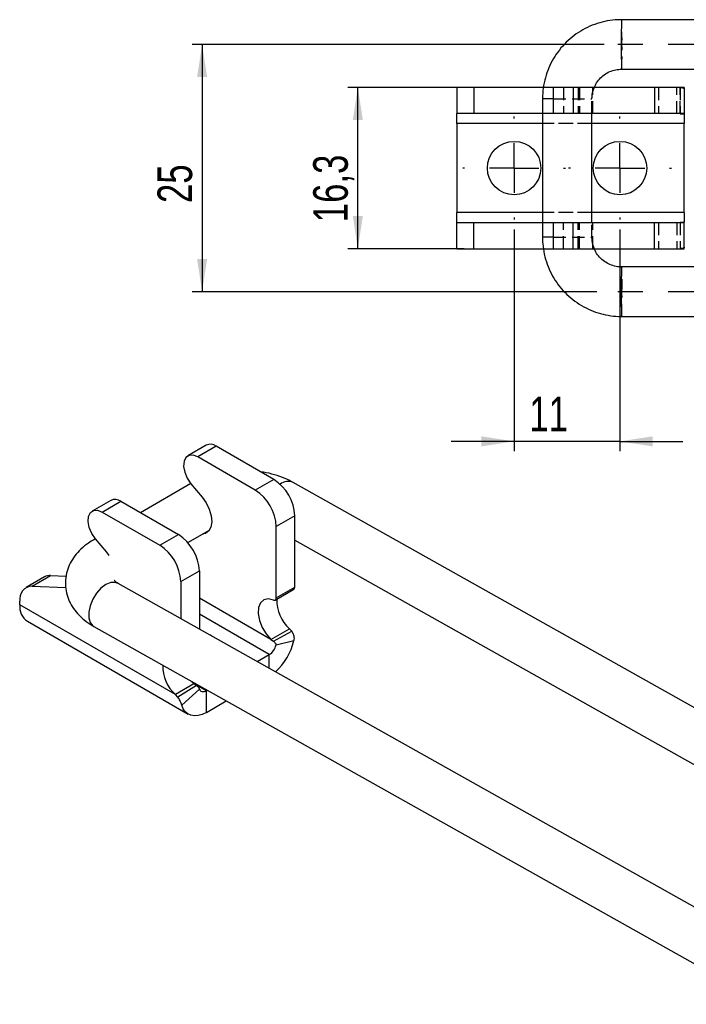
# Model space of a CAD drawing. Extents: x 49 to 390, y 18 to 272.
# Tile 1 of 36: x 49 to 116, y 54 to 153. Entities that reach past the tile are written whole.
import ezdxf

# ---------------------------------------------------------------- set-up
doc = ezdxf.new("R2010")
doc.units = 0
doc.linetypes.add('CENTERX2', pattern=[20.32, 12.7, -2.54, 2.54, -2.54])
doc.linetypes.add('HIDDEN', pattern=[1.905, 1.27, -0.635])
doc.layers.get('0').update_dxf_attribs({"linetype": 'CONTINUOUS'})
doc.styles.add('SLDTEXTSTYLE0', font='TXT', dxfattribs={"width": 0.75})
doc.dimstyles.new('SLDDIMSTYLE2', dxfattribs={"dimtxt": 3.5, "dimasz": 3.302, "dimexe": 0, "dimexo": 0.0625, "dimgap": 0.875, "dimtad": 1, "dimdec": 3, "dimrnd": 1e-09, "dimzin": 12, "dimtxsty": 'SLDTEXTSTYLE0', "dimsah": 1, "dimcen": 0.09, "dimazin": 3, "dimtfac": 1, "dimtdec": 3, "dimtofl": 0, "dimtmove": 0, "dimatfit": 3, "dimtolj": 1, "dimtzin": 12})
doc.dimstyles.new('SLDDIMSTYLE6', dxfattribs={"dimtxt": 3.5, "dimasz": 3.302, "dimexe": 0, "dimexo": 0.0625, "dimgap": 0.875, "dimtad": 1, "dimdec": 0, "dimrnd": 1e-09, "dimzin": 12, "dimtxsty": 'SLDTEXTSTYLE0', "dimsah": 1, "dimcen": 0.09, "dimazin": 3, "dimtfac": 1, "dimtmove": 0, "dimatfit": 3, "dimtolj": 1, "dimtzin": 12})

# ---------------------------------------------------------------- blocks, each defined once
blk = doc.blocks.new('_D_11')
at = {"color": 179, "linetype": 'CONTINUOUS'}
for p, q in [((93.471, 146.524), (81.735, 146.524)), ((82.735, 130.224), (82.735, 146.524)), ((93.471, 130.224), (81.735, 130.224))]:
    blk.add_line(p, q, dxfattribs=at)
for points in [[(82.735, 146.524), (82.227, 143.222), (83.243, 143.222)], [(82.735, 130.224), (83.243, 133.526), (82.227, 133.526)]]:
    blk.add_solid(points, dxfattribs=at)
at = {"color": 179, "linetype": 'CONTINUOUS', "insert": (78.223, 132.898, -5.655), "char_height": 3.5, "attachment_point": 1, "rotation": 90, "style": 'SLDTEXTSTYLE0'}
blk.add_mtext('16,3', dxfattribs=at)
blk = doc.blocks.new('_D_12')
at = {"color": 179, "linetype": 'CONTINUOUS'}
for p, q in [((107.632, 150.874), (65.999, 150.874)), ((66.999, 150.874), (66.999, 125.874)), ((106.904, 125.874), (65.999, 125.874))]:
    blk.add_line(p, q, dxfattribs=at)
for points in [[(66.999, 150.874), (66.491, 147.572), (67.507, 147.572)], [(66.999, 125.874), (67.507, 129.176), (66.491, 129.176)]]:
    blk.add_solid(points, dxfattribs=at)
at = {"color": 179, "linetype": 'CONTINUOUS', "insert": (62.487, 134.838, -5.655), "char_height": 3.5, "attachment_point": 1, "rotation": 90, "style": 'SLDTEXTSTYLE0'}
blk.add_mtext('25', dxfattribs=at)
blk = doc.blocks.new('_D_13')
at = {"color": 179, "linetype": 'CONTINUOUS'}
for p, q in [((98.535, 132.174), (98.535, 109.743)), ((109.235, 132.174), (109.235, 109.743)), ((98.535, 110.743), (92.185, 110.743)), ((109.235, 110.743), (98.535, 110.743)), ((109.235, 110.743), (115.585, 110.743))]:
    blk.add_line(p, q, dxfattribs=at)
for points in [[(98.535, 110.743), (95.233, 111.251), (95.233, 110.235)], [(109.235, 110.743), (112.537, 110.235), (112.537, 111.251)]]:
    blk.add_solid(points, dxfattribs=at)
at = {"color": 179, "linetype": 'CONTINUOUS', "insert": (100.062, 115.255, -5.655), "char_height": 3.5, "attachment_point": 1, "style": 'SLDTEXTSTYLE0'}
blk.add_mtext('11', dxfattribs=at)
blk = doc.blocks.new('SW_CENTERMARKSYMBOL_5')
at = {"color": 0, "linetype": 'CONTINUOUS'}
for p, q in [((0, 5), (0, 5.2)), ((0, 0), (0, 2.5)), ((-5, 0), (-5.2, 0)), ((0, 0), (-2.5, 0)), ((0, 0), (0, -2.5)), ((0, 0), (2.5, 0)), ((5, 0), (5.2, 0)), ((0, -5), (0, -5.2))]:
    blk.add_line(p, q, dxfattribs=at)
blk = doc.blocks.new('SW_CENTERMARKSYMBOL_6')
at = {"color": 0, "linetype": 'CONTINUOUS'}
for p, q in [((0, 5), (0, 5.2)), ((0, 0), (0, 2.5)), ((-5, 0), (-5.2, 0)), ((0, 0), (-2.5, 0)), ((0, 0), (0, -2.5)), ((0, 0), (2.5, 0)), ((5, 0), (5.2, 0)), ((0, -5), (0, -5.2))]:
    blk.add_line(p, q, dxfattribs=at)

msp = doc.modelspace()

# ---------------------------------------------------------------- linework, layer by layer
at = {"color": 7, "linetype": 'CONTINUOUS'}
for p, q in [((207.8272, 153.3744), (109.4017, 153.3744)), ((109.4017, 148.3744), (207.8272, 148.3744)), ((92.7348, 146.5244), (92.7348, 143.8744)), ((94.4711, 146.5244), (92.7348, 146.5244)), ((94.4711, 146.5244), (94.4711, 143.8744)), ((101.4965, 146.5244), (94.4711, 146.5244)), ((102.4816, 146.5244), (102.4816, 143.8744)), ((104.5026, 146.5244), (102.4816, 146.5244)), ((104.5026, 146.5244), (104.5026, 143.8744)), ((112.7348, 146.5244), (104.5026, 146.5244)), ((112.7348, 146.5244), (112.7348, 143.8744)), ((115.7348, 146.5244), (112.7348, 146.5244)), ((115.7348, 146.5244), (115.7348, 143.8744)), ((101.4022, 145.3744), (101.4022, 131.3744)), ((94.4711, 143.8744), (92.7348, 143.8744)), ((92.7348, 142.8744), (92.7348, 143.8744)), ((101.4022, 143.8744), (94.4711, 143.8744)), ((104.5026, 143.8744), (102.4816, 143.8744)), ((112.7348, 143.8744), (104.5026, 143.8744)), ((106.4022, 132.8744), (106.4022, 143.8744)), ((115.7348, 143.8744), (112.7348, 143.8744)), ((115.7348, 143.8356), (115.7348, 142.8744)), ((92.7348, 142.8744), (92.7348, 133.8744)), ((115.7348, 133.8744), (115.7348, 142.8744)), ((92.7348, 132.8744), (92.7348, 133.8744)), ((115.7348, 133.8744), (115.7348, 132.9133)), ((92.7348, 130.2244), (92.7348, 132.8744)), ((92.7348, 132.8744), (94.4711, 132.8744)), ((94.4711, 130.2244), (94.4711, 132.8744)), ((94.4711, 132.8744), (101.4022, 132.8744)), ((102.4816, 132.8744), (102.4816, 130.2244)), ((102.4816, 132.8744), (104.5026, 132.8744)), ((104.5026, 130.2244), (104.5026, 132.8744)), ((104.5026, 132.8744), (112.7348, 132.8744)), ((112.7348, 130.2244), (112.7348, 132.8744)), ((112.7348, 132.8744), (115.7348, 132.8744)), ((115.7348, 130.2244), (115.7348, 132.8744)), ((92.7348, 130.2244), (94.4711, 130.2244)), ((94.4711, 130.2244), (101.5027, 130.2244)), ((102.4816, 130.2244), (104.5026, 130.2244)), ((104.5026, 130.2244), (112.7348, 130.2244)), ((112.7348, 130.2244), (115.7348, 130.2244)), ((207.8272, 128.3744), (109.4017, 128.3744)), ((109.4017, 123.3744), (207.8272, 123.3744)), ((67.4162, 110.3524), (65.5424, 109.2707)), ((68.4266, 110.2523), (66.5528, 109.1706)), ((74.2477, 106.8919), (68.4266, 110.2523)), ((72.3739, 105.8102), (66.5528, 109.1706)), ((74.2477, 106.8919), (72.3739, 105.8102)), ((144.2104, 68.3558), (76.1918, 106.5897)), ((65.8635, 106.4727), (60.7667, 103.5304)), ((65.8715, 106.4631), (67.0048, 105.099)), ((57.7642, 104.7804), (55.8904, 103.6987)), ((56.9008, 103.5986), (58.7746, 104.6804)), ((58.7746, 104.6804), (64.5957, 101.3199)), ((56.9008, 103.5986), (62.7219, 100.2382)), ((76.369, 103.2177), (74.4952, 102.1359)), ((76.369, 96.0142), (76.369, 103.2177)), ((65.5435, 100.5146), (67.7353, 101.7799)), ((74.4952, 94.9325), (74.4952, 102.1359)), ((56.2115, 100.9007), (56.0395, 100.8014)), ((57.3528, 99.527), (56.2194, 100.8911)), ((62.7219, 100.2382), (64.5957, 101.3199)), ((76.369, 100.7543), (125.0644, 73.3822)), ((57.5985, 99.2006), (57.3528, 99.527)), ((64.8432, 96.564), (66.717, 97.6457)), ((66.717, 97.6457), (66.717, 91.7736)), ((51.075, 97.0416), (49.2012, 95.9598)), ((49.8075, 96.0992), (51.6813, 97.181)), ((51.6813, 97.181), (53.2615, 97.1162)), ((64.8432, 96.564), (64.8432, 92.8269)), ((49.8075, 96.0992), (53.2129, 95.9597)), ((126.5343, 58.1498), (58.5141, 96.3846)), ((74.3916, 94.7035), (76.2654, 95.7853)), ((74.4952, 94.9325), (76.369, 96.0142)), ((48.5797, 94.2234), (48.5797, 94.5863)), ((64.2985, 85.1491), (48.5797, 94.2234)), ((49.3358, 92.5522), (65.5993, 83.1635)), ((56.0641, 92.026), (124.0163, 53.8295)), ((73.9505, 90.7211), (75.8243, 91.8029)), ((75.8243, 91.8029), (76.0704, 91.5388)), ((67.9879, 91.0593), (67.7944, 91.168)), ((73.9505, 90.7211), (74.1981, 90.5447)), ((74.1981, 90.5447), (76.0704, 91.5388)), ((74.4677, 90.1654), (76.2687, 90.6077)), ((72.5743, 88.4812), (73.7881, 89.1819)), ((66.1723, 86.2309), (64.2985, 85.1491)), ((66.4211, 86.0551), (64.5487, 84.8874)), ((66.7445, 85.7069), (64.9435, 84.0698)), ((66.1723, 86.2309), (65.9292, 86.4807)), ((66.4211, 86.0551), (66.1723, 86.2309)), ((64.5487, 84.8874), (64.2985, 85.1491)), ((67.4241, 85.5081), (67.5402, 85.5751)), ((67.4241, 83.3442), (67.4241, 85.5081)), ((67.4241, 83.3442), (69.4394, 84.5076))]:
    msp.add_line(p, q, dxfattribs=at)
at = {"color": 179, "linetype": 'CENTERX2'}
for p, q in [((228.3893, 150.8744), (108.6315, 150.8744)), ((228.3893, 125.8744), (107.9039, 125.8744))]:
    msp.add_line(p, q, dxfattribs=at)
at = {"color": 7, "linetype": 'HIDDEN'}
for p, q in [((102.4816, 146.5244), (101.4965, 146.5244)), ((103.539, 146.5244), (103.539, 143.8744)), ((104.9974, 146.5244), (104.9974, 143.8744)), ((105.1418, 146.5244), (105.1418, 143.8744)), ((106.5022, 143.8744), (106.5022, 146.5244)), ((113.1348, 146.5244), (113.1348, 143.8744)), ((114.9645, 143.8744), (114.9645, 146.5244)), ((115.3155, 146.5244), (115.3155, 143.8744)), ((115.3155, 143.8736), (115.3155, 146.5215)), ((102.4816, 145.3744), (106.3991, 145.3744)), ((106.4022, 143.8744), (106.4022, 145.3744)), ((102.4816, 143.8744), (101.4022, 143.8744)), ((115.7348, 142.8744), (92.7348, 142.8744)), ((106.4022, 142.8744), (101.4022, 142.8744)), ((115.7348, 133.8744), (92.7348, 133.8744)), ((106.4022, 133.8744), (101.4022, 133.8744)), ((101.4022, 132.8744), (102.4816, 132.8744)), ((103.539, 130.2244), (103.539, 132.8744)), ((104.9974, 130.2244), (104.9974, 132.8744)), ((105.1418, 130.2244), (105.1418, 132.8744)), ((106.4022, 131.3744), (106.4022, 132.8744)), ((106.5022, 130.2244), (106.5022, 132.8744)), ((113.1348, 132.8744), (113.1348, 130.2244)), ((114.9645, 132.8744), (114.9645, 130.2244)), ((115.3155, 132.8753), (115.3155, 130.2274)), ((115.3155, 132.8744), (115.3155, 130.2244)), ((102.4816, 131.3744), (106.3991, 131.3744)), ((101.5027, 130.2244), (102.4816, 130.2244))]:
    msp.add_line(p, q, dxfattribs=at)
at = {"color": 8, "linetype": 'CONTINUOUS'}
for p, q in [((102.4816, 145.3744), (101.4022, 145.3744)), ((101.4022, 142.8744), (92.7348, 142.8744)), ((115.7348, 142.8744), (106.4022, 142.8744)), ((101.4022, 133.8744), (92.7348, 133.8744)), ((115.7348, 133.8744), (106.4022, 133.8744)), ((102.4816, 131.3744), (101.4022, 131.3744)), ((56.2276, 100.8813), (56.0387, 100.801)), ((73.9505, 90.7211), (66.717, 94.8969)), ((73.7881, 89.1819), (66.717, 93.264)), ((73.7881, 87.7989), (73.7881, 89.1819)), ((67.4241, 85.5081), (66.1733, 86.2301))]:
    msp.add_line(p, q, dxfattribs=at)
at = {"color": 7, "linetype": 'CONTINUOUS', "flags": 128}
for points in [[(66.5528, 109.1706), (66.0889, 109.349), (65.6753, 109.3294), (65.3567, 109.1139), (65.1676, 108.7259), (65.1285, 108.2073), (65.2437, 107.6143), (65.5006, 107.0111), (65.8715, 106.4631)], [(67.0048, 105.099), (67.4123, 104.517), (67.7225, 103.8759), (67.9118, 103.2245), (67.9658, 102.612), (67.8806, 102.085), (67.6625, 101.6834), (67.3281, 101.4376), (67.0211, 101.3676)], [(56.2194, 100.8911), (55.8486, 101.4391), (55.5917, 102.0423), (55.4765, 102.6353), (55.5156, 103.1539), (55.7047, 103.542), (56.0233, 103.7575), (56.4369, 103.7771), (56.9008, 103.5986)], [(74.1987, 94.7007), (73.6796, 94.8078), (73.2322, 94.7062), (72.896, 94.4048), (72.7003, 93.9301), (72.6625, 93.3239), (72.7859, 92.6394), (73.0595, 91.937), (73.4595, 91.2782), (73.9505, 90.7211)], [(74.1987, 94.7007), (74.2589, 94.6837), (74.3155, 94.6807), (74.3668, 94.6918), (74.411, 94.7167), (74.447, 94.7545), (74.4735, 94.8042), (74.4897, 94.8641), (74.4952, 94.9325)], [(67.4241, 85.5081), (67.3105, 85.4531), (67.1998, 85.4208), (67.095, 85.4119), (66.9987, 85.4268), (66.9135, 85.465), (66.8415, 85.5256), (66.7847, 85.6069), (66.7445, 85.7069)], [(67.4241, 83.3442), (67.0094, 83.1436), (66.6054, 83.0255), (66.2228, 82.9933), (65.8713, 83.0476), (65.5602, 83.1871), (65.2976, 83.4081), (65.0902, 83.7049), (64.9435, 84.0698)]]:
    msp.add_lwpolyline(points, dxfattribs=at)
at = {"color": 8, "linetype": 'CONTINUOUS', "flags": 128}
msp.add_lwpolyline([(58.5141, 96.3846), (58.2253, 96.4854), (57.7648, 96.4641), (57.2659, 96.2599), (56.7688, 95.8891), (56.3138, 95.382), (55.9379, 94.7795), (55.6714, 94.1305), (55.536, 93.4875), (55.5426, 92.9027), (55.6907, 92.4235), (55.9683, 92.0885), (56.0641, 92.026)], dxfattribs=at)
at = {"color": 7, "linetype": 'CONTINUOUS'}
for centre in [(98.5348, 138.3744), (109.2348, 138.3744)]:
    msp.add_circle(centre, 2.7, dxfattribs=at)
at = {"color": 8, "linetype": 'CONTINUOUS'}
for centre, radius, start, end in [((181.261, 150.8744), 71.9027, 178.00747, 181.99253), ((181.261, 125.8744), 71.9027, 178.00747, 181.99253), ((75.6821, 105.3239), 1.3645, 68.068751, 126.385328)]:
    msp.add_arc(centre, radius, start, end, dxfattribs=at)
at = {"color": 7, "linetype": 'HIDDEN'}
for centre, radius, start, end in [((59.9122, 151.4736), 49.5261, 359.306776, 2.199536), ((75.3194, 150.0727), 34.1246, 357.14742, 1.346269), ((75.3194, 126.6762), 34.1246, 358.653731, 2.85258), ((59.9122, 125.2752), 49.5261, 357.800464, 0.693224)]:
    msp.add_arc(centre, radius, start, end, dxfattribs=at)
at = {"color": 7, "linetype": 'CONTINUOUS'}
for centre, radius, start, end in [((67.8397, 109.4775), 0.9721, 52.859476, 115.830029), ((71.7634, 103.0081), 4.6104, 2.605427, 57.394559), ((69.8895, 101.9264), 4.6104, 2.605427, 57.394559), ((58.1877, 103.9055), 0.9721, 52.859531, 115.830027), ((62.1114, 97.4361), 4.6104, 2.605427, 57.394559), ((60.2375, 96.3544), 4.6104, 2.605427, 57.394559), ((51.6136, 96.0871), 1.096, 86.458032, 119.436186), ((49.8458, 94.8135), 1.2863, 91.707493, 190.172615), ((76.1262, 95.9862), 0.2444, 304.722776, 6.588279), ((78.4512, 94.7016), 3.912, 178.7154, 227.816584), ((50.3129, 94.0009), 1.7474, 172.685954, 236.001872), ((70.4723, 91.9151), 5.942, 311.364137, 347.289567), ((72.9362, 90.4972), 1.567, 302.930631, 347.776376), ((66.8724, 88.0264), 3.8606, 178.61204, 228.184972)]:
    msp.add_arc(centre, radius, start, end, dxfattribs=at)
for points, knots in [([(109.4017, 153.3744), (109.1798, 153.3689), (108.607, 153.3547), (107.691, 153.2118), (106.6768, 152.921), (105.7095, 152.4974), (104.8063, 151.951), (103.9826, 151.2905), (103.2527, 150.5277), (102.6293, 149.6756), (102.1233, 148.7491), (101.743, 147.7641), (101.4965, 146.7378), (101.409, 145.9337), (101.4035, 145.4786), (101.4022, 145.3744)], [0, 0, 0, 0, 0.0530122, 0.1368063, 0.2206362, 0.3044669, 0.3882974, 0.4721279, 0.5559589, 0.6397901, 0.7236215, 0.8074535, 0.8912856, 0.9751181, 1, 1, 1, 1]), ([(106.65, 146.5244), (106.6929, 146.6341), (106.8143, 146.9443), (107.1506, 147.386), (107.6278, 147.824), (108.193, 148.1437), (108.7942, 148.3397), (109.2056, 148.3632), (109.4017, 148.3744)], [0, 0, 0, 0, 0.1000984, 0.2833091, 0.4665267, 0.6497518, 0.8329821, 1, 1, 1, 1]), ([(115.3155, 143.8736), (115.4208, 143.8724), (115.5593, 143.8708), (115.6893, 143.8557), (115.7257, 143.8451), (115.7319, 143.8386), (115.7348, 143.8356)], [0, 0, 0, 0, 0.6476272, 0.8510199, 0.9299554, 1, 1, 1, 1]), ([(115.7348, 132.9133), (115.73, 132.9096), (115.7203, 132.902), (115.6808, 132.8905), (115.5545, 132.8765), (115.4172, 132.8758), (115.3155, 132.8753)], [0, 0, 0, 0, 0.0881424, 0.1802634, 0.3926621, 1, 1, 1, 1]), ([(101.4022, 131.3744), (101.4077, 131.1525), (101.4219, 130.5797), (101.5649, 129.6636), (101.8557, 128.6493), (102.2793, 127.682), (102.8256, 126.7787), (103.486, 125.9549), (104.2488, 125.225), (105.1009, 124.6016), (106.0274, 124.0955), (107.0123, 123.7152), (108.0385, 123.4687), (108.8426, 123.3813), (109.2976, 123.3757), (109.4017, 123.3744)], [0, 0, 0, 0, 0.0530105, 0.1368071, 0.2206398, 0.3044726, 0.3883052, 0.4721377, 0.5559702, 0.6398019, 0.7236332, 0.8074644, 0.8912956, 0.9751263, 1, 1, 1, 1]), ([(109.4017, 128.3744), (109.3185, 128.3766), (109.0208, 128.3842), (108.5131, 128.4856), (107.9176, 128.741), (107.3863, 129.1184), (106.9622, 129.6044), (106.7099, 129.9856), (106.642, 130.2078), (106.6369, 130.2244)], [0, 0, 0, 0, 0.0708383, 0.2534862, 0.43643, 0.6193699, 0.8023035, 0.9852297, 1, 1, 1, 1]), ([(76.1918, 106.5897), (76.0087, 106.687), (75.5053, 106.9547), (74.6024, 107.2939), (73.6885, 107.5494), (73.1152, 107.6262), (72.9337, 107.6505)], [0, 0, 0, 0, 0.1885544, 0.5183343, 0.8475679, 1, 1, 1, 1]), ([(56.0395, 100.8014), (55.8614, 100.6927), (55.3963, 100.4089), (54.7405, 99.8723), (54.1183, 99.183), (53.6475, 98.4338), (53.3191, 97.612), (53.1589, 96.736), (53.1862, 95.8403), (53.3886, 94.9911), (53.7471, 94.2021), (54.2485, 93.4781), (54.8901, 92.8221), (55.515, 92.348), (55.9323, 92.1032), (56.0641, 92.026)], [0, 0, 0, 0, 0.054839, 0.1432227, 0.2276735, 0.3082903, 0.3860905, 0.4705995, 0.5517645, 0.63096, 0.709622, 0.7896369, 0.8726679, 0.9598037, 1, 1, 1, 1]), ([(58.5141, 96.3846), (58.4558, 96.4192), (58.2899, 96.5179), (58.1359, 96.6576), (58.1236, 96.6766), (58.1175, 96.6858)], [0, 0, 0, 0, 0.2178427, 0.619859, 1, 1, 1, 1]), ([(76.0704, 91.5388), (76.1453, 91.384), (76.2554, 91.1563), (76.296, 90.8329), (76.2779, 90.6831), (76.2687, 90.6077)], [0, 0, 0, 0, 0.5135042, 0.7553945, 1, 1, 1, 1]), ([(74.1981, 90.5447), (74.2717, 90.4777), (74.3685, 90.3895), (74.4498, 90.2584), (74.468, 90.2012), (74.4678, 90.1768), (74.4677, 90.1654)], [0, 0, 0, 0, 0.6476272, 0.8510199, 0.9299554, 1, 1, 1, 1]), ([(66.7445, 85.7069), (66.7385, 85.7184), (66.7262, 85.7421), (66.6902, 85.7967), (66.5909, 85.9174), (66.4934, 85.9965), (66.4211, 86.0551)], [0, 0, 0, 0, 0.0881424, 0.1802634, 0.3926621, 1, 1, 1, 1]), ([(64.9435, 84.0698), (64.9185, 84.1411), (64.8718, 84.2747), (64.7835, 84.4935), (64.6799, 84.7032), (64.5918, 84.8269), (64.5487, 84.8874)], [0, 0, 0, 0, 0.2923152, 0.5480149, 0.77871, 1, 1, 1, 1])]:
    msp.add_open_spline(points, degree=3, knots=knots, dxfattribs=at)
at = {"color": 7, "linetype": 'HIDDEN'}
for points, knots in [([(106.4022, 145.3744), (106.4046, 145.4575), (106.4134, 145.7548), (106.4773, 146.1524), (106.6089, 146.4359), (106.65, 146.5244)], [0, 0, 0, 0, 0.2105676, 0.7533683, 1, 1, 1, 1]), ([(115.3155, 146.5215), (115.4298, 146.5131), (115.5979, 146.5007), (115.7115, 146.4446), (115.727, 146.4034), (115.7348, 146.3826)], [0, 0, 0, 0, 0.5135042, 0.7553945, 1, 1, 1, 1]), ([(106.6369, 130.2244), (106.5679, 130.4109), (106.4304, 130.7822), (106.4116, 131.1776), (106.4022, 131.3744)], [0, 0, 0, 0, 0.5022209, 1, 1, 1, 1]), ([(115.7348, 130.3663), (115.7243, 130.3415), (115.7046, 130.2951), (115.6194, 130.2555), (115.4943, 130.2341), (115.3742, 130.2296), (115.3155, 130.2274)], [0, 0, 0, 0, 0.2923152, 0.5480149, 0.77871, 1, 1, 1, 1])]:
    msp.add_open_spline(points, degree=3, knots=knots, dxfattribs=at)

# ---------------------------------------------------------------- block references
at = {"color": 179, "linetype": 'CONTINUOUS'}
for name, p in [('SW_CENTERMARKSYMBOL_5', (98.5348, 138.3744)), ('SW_CENTERMARKSYMBOL_6', (109.2348, 138.3744))]:
    msp.add_blockref(name, p, dxfattribs=at)

# ---------------------------------------------------------------- dimensions: what is measured, and where the dimension line sits
for base, p1, p2, picture, middle in [((66.9986, 125.8744), (108.6315, 150.8744), (107.9039, 125.8744), '_D_12', (66.9986, 138.8458)), ((82.7348, 146.5244), (94.4711, 130.2244), (94.4711, 146.5244), '_D_11', (82.7348, 138.8458))]:
    dim = msp.add_linear_dim(base=base, p1=p1, p2=p2, angle=90, dimstyle='SLDDIMSTYLE2', dxfattribs=at)
    dim.commit()
    dim.dimension.update_dxf_attribs({"geometry": picture, "text_midpoint": middle, "dimtype": 160})
dim = msp.add_linear_dim(base=(98.5348, 110.743), p1=(109.2348, 133.1744), p2=(98.5348, 133.1744), dimstyle='SLDDIMSTYLE6', dxfattribs=at)
dim.commit()
dim.dimension.update_dxf_attribs({"geometry": '_D_13', "text_midpoint": (104.0698, 110.743), "dimtype": 160})

doc.saveas('drawing.dxf')
